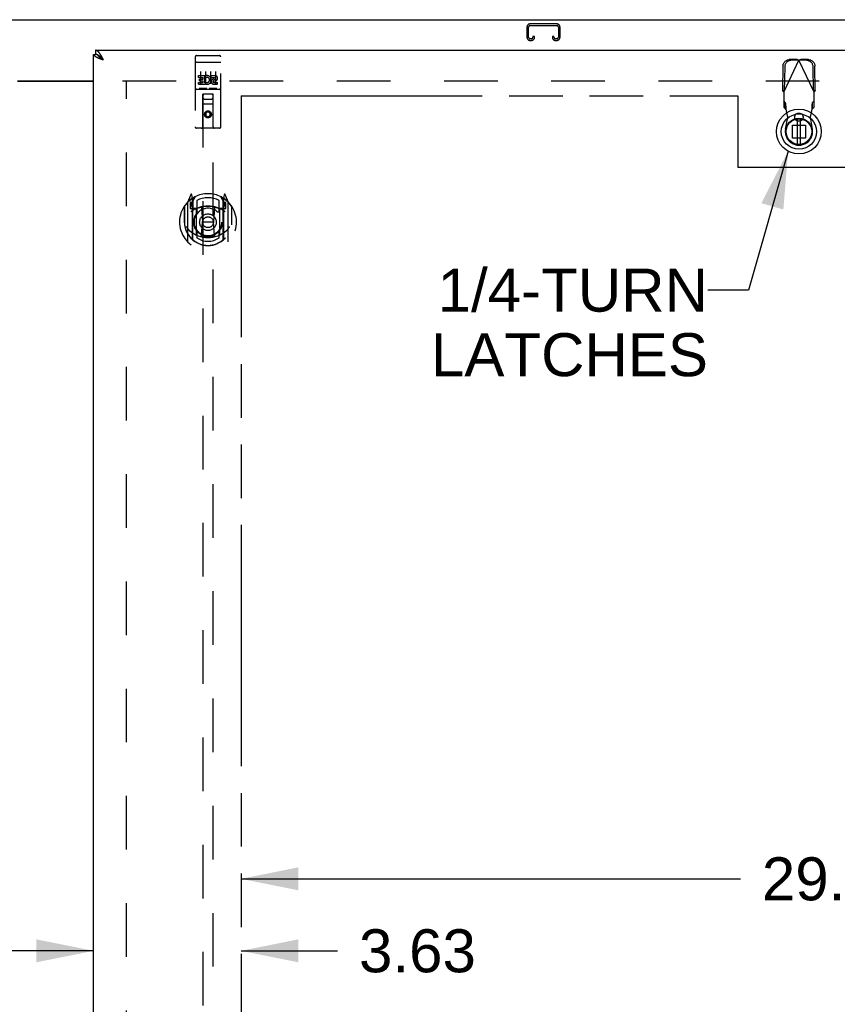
# Model space of a CAD drawing. Header units: inches. Extents: x 0 to 240, y 0 to 155.
# Tile 12 of 19: x 76 to 96, y 95 to 119. Entities that reach past the tile are written whole.
import ezdxf

# ---------------------------------------------------------------- set-up
doc = ezdxf.new("R2010")
doc.units = ezdxf.units.IN
doc.header["$LTSCALE"] = 13.183297
doc.header["$MEASUREMENT"] = 0
doc.linetypes.add('HIDDEN', pattern=[0.2, 0.1, -0.1])
doc.linetypes.add('PHANTOM', pattern=[0.8, 0.45, -0.05, 0.1, -0.05, 0.1, -0.05])
doc.layers.get('0').update_dxf_attribs({"linetype": 'CONTINUOUS'})
for name, color, linetype in [('02___PRT_ALL_AXES', 7, 'CONTINUOUS'), ('AVAILABLE_DOOR_SPACE', 7, 'CONTINUOUS'), ('DEFAULT_2', 8, 'HIDDEN'), ('DIMENSIONS', 7, 'CONTINUOUS')]:
    doc.layers.add(name, color=color, linetype=linetype)
doc.styles.get("Standard").update_dxf_attribs({"font": 'arial.ttf'})
doc.dimstyles.new('DIMSTYLE_1', dxfattribs={"dimtxt": 1.057484, "dimasz": 1.409978, "dimexe": 0.09, "dimexo": 0.07, "dimgap": 0.0375, "dimtad": 0, "dimtih": 1, "dimtoh": 1, "dimzin": 4, "dimdsep": 46, "dimtxsty": 'Standard', "dimblk": '_FILLED', "dimblk1": '_FILLED', "dimblk2": '_FILLED', "dimcen": 0.09, "dimazin": 1, "dimtfac": 1, "dimtdec": 3, "dimtofl": 0, "dimtmove": 0, "dimatfit": 3, "dimldrblk": '_FILLED', "dimfxl": 1, "dimtolj": 1, "dimtzin": 4, "dimarcsym": 0})
doc.dimstyles.get("Standard").update_dxf_attribs({"dimtxt": 1.198482, "dimasz": 1.409978, "dimexe": 0.09, "dimexo": 0.07, "dimgap": 0.09, "dimtad": 0, "dimtih": 1, "dimtoh": 1, "dimdec": 3, "dimzin": 4, "dimdsep": 46, "dimtxsty": 'Standard', "dimblk": '_FILLED', "dimblk1": '_FILLED', "dimblk2": '_FILLED', "dimcen": 0.09, "dimadec": 3, "dimazin": 1, "dimtp": 0.001, "dimtm": 0.001, "dimtfac": 1, "dimtdec": 3, "dimtofl": 0, "dimtmove": 0, "dimatfit": 3, "dimldrblk": '_FILLED', "dimfxl": 1, "dimtolj": 1, "dimtzin": 4, "dimarcsym": 0})

# ---------------------------------------------------------------- blocks, each defined once
blk = doc.blocks.new('_FILLED')
at = {"color": 0, "linetype": 'ByBlock'}
blk.add_solid([(0, 0), (-1, 0.2), (-1, -0.2)], dxfattribs=at)
blk = doc.blocks.new('*D7')
at = {"layer": 'DIMENSIONS', "color": 2, "linetype": 'Continuous'}
for p, q in [((81.037, 97.748), (93.317, 97.748)), ((110.349, 97.748), (98.07, 97.748))]:
    blk.add_line(p, q, dxfattribs=at)
at = {"layer": 'DIMENSIONS', "color": 2, "linetype": 'Continuous', "xscale": 1.409978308, "yscale": 1.409978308, "zscale": 1.409978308, "rotation": 180}
blk.add_blockref('_FILLED', (81.037, 97.748), dxfattribs=at)
at = {"layer": 'DIMENSIONS', "color": 2, "linetype": 'Continuous', "xscale": 1.409978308, "yscale": 1.409978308, "zscale": 1.409978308}
blk.add_blockref('_FILLED', (110.349, 97.748), dxfattribs=at)
at = {"layer": 'DIMENSIONS', "color": 2, "linetype": 'Continuous', "insert": (95.693, 98.277), "char_height": 1.0575, "width": 3.6953, "attachment_point": 2, "line_spacing_factor": 0.9}
blk.add_mtext('29.31', dxfattribs=at)
blk = doc.blocks.new('*D10')
at = {"layer": 'DIMENSIONS', "color": 2, "linetype": 'Continuous'}
for p, q in [((71.912, 92.226), (69.432, 92.226)), ((75.537, 92.226), (78.357, 92.226))]:
    blk.add_line(p, q, dxfattribs=at)
at = {"layer": 'DIMENSIONS', "color": 2, "linetype": 'Continuous', "xscale": 1.409978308, "yscale": 1.409978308, "zscale": 1.409978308}
blk.add_blockref('_FILLED', (71.912, 92.226), dxfattribs=at)
at = {"layer": 'DIMENSIONS', "color": 2, "linetype": 'Continuous', "xscale": 1.409978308, "yscale": 1.409978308, "zscale": 1.409978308, "rotation": 180}
blk.add_blockref('_FILLED', (75.537, 92.226), dxfattribs=at)
at = {"layer": 'DIMENSIONS', "color": 2, "linetype": 'Continuous', "insert": (68.904, 92.755), "char_height": 1.0575, "width": 2.87368, "attachment_point": 3, "line_spacing_factor": 0.9}
blk.add_mtext('3.63', dxfattribs=at)
blk = doc.blocks.new('*D20')
at = {"layer": 'DIMENSIONS', "color": 2, "linetype": 'Continuous'}
for p, q in [((77.412, 95.978), (74.592, 95.978)), ((81.037, 95.978), (83.409, 95.978))]:
    blk.add_line(p, q, dxfattribs=at)
at = {"layer": 'DIMENSIONS', "color": 2, "linetype": 'Continuous', "xscale": 1.409978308, "yscale": 1.409978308, "zscale": 1.409978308}
blk.add_blockref('_FILLED', (77.412, 95.978), dxfattribs=at)
at = {"layer": 'DIMENSIONS', "color": 2, "linetype": 'Continuous', "xscale": 1.409978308, "yscale": 1.409978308, "zscale": 1.409978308, "rotation": 180}
blk.add_blockref('_FILLED', (81.037, 95.978), dxfattribs=at)
at = {"layer": 'DIMENSIONS', "color": 2, "linetype": 'Continuous', "insert": (83.938, 96.507), "char_height": 1.0575, "width": 2.87368, "attachment_point": 1, "line_spacing_factor": 0.9}
blk.add_mtext('3.63', dxfattribs=at)

msp = doc.modelspace()

# ---------------------------------------------------------------- linework, layer by layer
at = {"color": 7, "linetype": 'Continuous'}
for p, q in [((40.526, 118.871), (112.422, 118.871)), ((77.412, 118.017), (77.454, 118.017)), ((77.454, 118.121), (77.454, 118.017)), ((77.621, 117.915), (77.614, 117.922)), ((77.628, 117.908), (77.621, 117.915)), ((77.633, 117.891), (77.624, 117.896)), ((77.635, 117.9), (77.628, 117.908)), ((77.645, 117.889), (77.635, 117.9)), ((77.641, 117.885), (77.633, 117.891)), ((77.658, 117.874), (77.641, 117.885)), ((77.658, 117.874), (77.645, 117.889)), ((75.537, 117.371), (77.412, 117.371))]:
    msp.add_line(p, q, dxfattribs=at)
at = {"color": 3, "linetype": 'Continuous'}
for p, q in [((77.412, 47.725), (77.412, 118.017)), ((77.454, 118.121), (112.057, 118.121)), ((77.579, 117.904), (77.567, 117.909)), ((77.591, 117.9), (77.579, 117.904)), ((77.603, 117.895), (77.591, 117.9)), ((77.615, 117.89), (77.603, 117.895)), ((77.624, 117.938), (77.618, 117.95)), ((77.631, 117.926), (77.624, 117.938)), ((77.638, 117.913), (77.631, 117.926)), ((77.648, 117.894), (77.638, 117.913)), ((77.658, 117.874), (77.648, 117.894)), ((77.633, 117.883), (77.615, 117.89)), ((77.658, 117.874), (77.633, 117.883)), ((75.537, 117.356), (77.412, 117.356))]:
    msp.add_line(p, q, dxfattribs=at)
at = {"color": 6, "linetype": 'Continuous'}
for p, q in [((94.717, 116.433), (94.717, 115.808)), ((94.796, 115.808), (94.796, 116.433))]:
    msp.add_line(p, q, dxfattribs=at)
at = {"color": 3, "linetype": 'Continuous'}
for points in [[(77.518, 117.929), (77.513, 117.932), (77.508, 117.934), (77.503, 117.936), (77.498, 117.939), (77.493, 117.941), (77.489, 117.943), (77.484, 117.946), (77.48, 117.948), (77.476, 117.95), (77.471, 117.952), (77.467, 117.955), (77.463, 117.957), (77.46, 117.959), (77.456, 117.962), (77.453, 117.964), (77.449, 117.966), (77.446, 117.969), (77.443, 117.971), (77.44, 117.973), (77.437, 117.975), (77.434, 117.978), (77.432, 117.98), (77.43, 117.982), (77.427, 117.985), (77.425, 117.987), (77.423, 117.989), (77.421, 117.992), (77.42, 117.994), (77.418, 117.996), (77.417, 117.998), (77.416, 118.001), (77.415, 118.003), (77.414, 118.005), (77.413, 118.008), (77.413, 118.01), (77.412, 118.012), (77.412, 118.014), (77.412, 118.017)], [(77.58, 118.014), (77.577, 118.019), (77.573, 118.024), (77.57, 118.029), (77.566, 118.034), (77.563, 118.039), (77.56, 118.044), (77.556, 118.049), (77.553, 118.053), (77.549, 118.057), (77.546, 118.062), (77.543, 118.066), (77.539, 118.07), (77.536, 118.074), (77.532, 118.077), (77.529, 118.081), (77.525, 118.084), (77.522, 118.088), (77.519, 118.091), (77.515, 118.094), (77.512, 118.097), (77.508, 118.099), (77.505, 118.102), (77.502, 118.104), (77.498, 118.107), (77.495, 118.109), (77.491, 118.111), (77.488, 118.112), (77.485, 118.114), (77.481, 118.115), (77.478, 118.117), (77.474, 118.118), (77.471, 118.119), (77.468, 118.119), (77.464, 118.12), (77.461, 118.12), (77.457, 118.121), (77.454, 118.121)], [(77.567, 117.909), (77.556, 117.913), (77.55, 117.916), (77.544, 117.918), (77.539, 117.92), (77.533, 117.923), (77.528, 117.925), (77.523, 117.927), (77.518, 117.929)], [(77.618, 117.95), (77.614, 117.957), (77.611, 117.963), (77.607, 117.969), (77.604, 117.975), (77.6, 117.98), (77.597, 117.986), (77.594, 117.992), (77.59, 117.998), (77.587, 118.003), (77.583, 118.009), (77.58, 118.014)]]:
    msp.add_lwpolyline(points, dxfattribs=at)
at = {"color": 7, "linetype": 'Continuous'}
for points in [[(77.519, 118), (77.515, 118.001), (77.512, 118.003), (77.508, 118.004), (77.505, 118.006), (77.502, 118.007), (77.498, 118.009), (77.495, 118.01), (77.491, 118.011), (77.488, 118.012), (77.485, 118.013), (77.481, 118.014), (77.478, 118.014), (77.474, 118.015), (77.471, 118.016), (77.468, 118.016), (77.464, 118.016), (77.461, 118.017), (77.457, 118.017), (77.454, 118.017)], [(77.624, 117.896), (77.616, 117.902), (77.612, 117.904), (77.608, 117.907), (77.604, 117.91), (77.6, 117.913), (77.596, 117.915), (77.592, 117.918), (77.588, 117.921), (77.585, 117.924), (77.581, 117.926), (77.577, 117.929), (77.574, 117.932), (77.571, 117.935), (77.567, 117.937), (77.564, 117.94), (77.561, 117.943), (77.558, 117.946), (77.555, 117.948), (77.552, 117.951), (77.549, 117.954), (77.546, 117.956), (77.544, 117.959), (77.541, 117.962), (77.539, 117.965), (77.536, 117.967), (77.534, 117.97), (77.532, 117.973), (77.53, 117.976), (77.528, 117.978), (77.527, 117.981), (77.525, 117.984), (77.524, 117.987), (77.522, 117.989), (77.521, 117.992), (77.52, 117.995), (77.519, 117.998), (77.518, 118)], [(77.614, 117.922), (77.611, 117.925), (77.607, 117.929), (77.604, 117.932), (77.6, 117.936), (77.597, 117.939), (77.594, 117.942), (77.59, 117.946), (77.587, 117.949), (77.583, 117.952), (77.58, 117.955), (77.577, 117.958), (77.573, 117.961), (77.57, 117.964), (77.566, 117.967), (77.563, 117.97), (77.56, 117.972), (77.556, 117.975), (77.553, 117.978), (77.549, 117.98), (77.546, 117.983), (77.543, 117.985), (77.539, 117.987), (77.536, 117.99), (77.532, 117.992), (77.529, 117.994), (77.525, 117.996), (77.522, 117.998), (77.519, 118)]]:
    msp.add_lwpolyline(points, dxfattribs=at)
for radius in [0.551, 0.433, 0.329, 0.317]:
    msp.add_circle((94.756, 116.12), radius, dxfattribs=at)
at = {"color": 6, "linetype": 'Continuous'}
msp.add_circle((94.756, 116.12), 0.315, dxfattribs=at)
at = {"layer": '02___PRT_ALL_AXES', "color": 8, "linetype": 'HIDDEN'}
for p, q in [((79.942, 117.988), (80.007, 117.988)), ((80.192, 117.988), (80.257, 117.988)), ((80.442, 117.988), (80.507, 117.988)), ((79.993, 117.453), (79.993, 117.496)), ((79.993, 117.496), (80.149, 117.496)), ((79.993, 117.453), (80.106, 117.453)), ((80.014, 117.368), (80.014, 117.411)), ((80.014, 117.411), (80.106, 117.411)), ((80.106, 117.411), (80.106, 117.453)), ((80.149, 117.318), (80.149, 117.496)), ((80.173, 117.447), (80.156, 117.487)), ((80.305, 117.453), (80.305, 117.496)), ((80.305, 117.496), (80.397, 117.496)), ((80.305, 117.453), (80.397, 117.453)), ((79.993, 117.282), (79.993, 117.325)), ((79.993, 117.325), (80.106, 117.325)), ((79.993, 117.282), (80.149, 117.282)), ((80.014, 117.368), (80.106, 117.368)), ((80.106, 117.325), (80.106, 117.368)), ((80.149, 117.318), (80.162, 117.336)), ((80.149, 117.282), (80.149, 117.295)), ((80.152, 117.293), (80.149, 117.295)), ((80.365, 117.368), (80.411, 117.368)), ((80.369, 117.409), (80.397, 117.409)), ((80.369, 117.325), (80.461, 117.325)), ((80.369, 117.282), (80.461, 117.282)), ((80.461, 117.282), (80.461, 117.325))]:
    msp.add_line(p, q, dxfattribs=at)
msp.add_circle((80.224, 116.543), 0.085, dxfattribs=at)
for centre, radius, start, end in [((80.198, 117.389), 0.107, 244.2636, 113.4027), ((80.198, 117.389), 0.0639, 234.8895, 113.4026), ((80.397, 117.431), 0.0644, 282.2995, 90.0775), ((80.397, 117.431), 0.0219, 269.9011, 90), ((80.369, 117.346), 0.0635, 90, 270), ((80.369, 117.347), 0.0219, 100.307, 270)]:
    msp.add_arc(centre, radius, start, end, dxfattribs=at)
at = {"layer": 'AVAILABLE_DOOR_SPACE', "color": 4, "linetype": 'PHANTOM'}
for p, q in [((81.037, 116.996), (81.037, 83.746)), ((81.037, 116.996), (93.256, 116.996)), ((93.256, 116.996), (93.256, 115.246)), ((93.256, 115.246), (96.256, 115.246))]:
    msp.add_line(p, q, dxfattribs=at)
at = {"layer": 'DEFAULT_2', "color": 8, "linetype": 'HIDDEN'}
for p, q in [((88.068, 118.687), (88.068, 118.441)), ((88.108, 118.441), (88.108, 118.687)), ((88.801, 118.767), (88.148, 118.767)), ((88.148, 118.727), (88.801, 118.727)), ((88.841, 118.687), (88.841, 118.441)), ((88.881, 118.441), (88.881, 118.687)), ((88.176, 118.401), (88.148, 118.401)), ((88.216, 118.454), (88.216, 118.441)), ((88.256, 118.454), (88.216, 118.454)), ((88.256, 118.441), (88.256, 118.454)), ((88.693, 118.454), (88.693, 118.441)), ((88.733, 118.454), (88.693, 118.454)), ((88.733, 118.441), (88.733, 118.454)), ((88.801, 118.401), (88.773, 118.401)), ((88.148, 118.361), (88.176, 118.361)), ((88.773, 118.361), (88.801, 118.361)), ((79.912, 117.958), (79.912, 116.233)), ((80.007, 117.988), (80.192, 117.988)), ((80.257, 117.988), (80.442, 117.988)), ((80.537, 116.233), (80.537, 117.958)), ((79.929, 117.83), (79.928, 117.829)), ((79.929, 117.83), (79.929, 117.83)), ((79.93, 117.83), (79.929, 117.83)), ((79.931, 117.83), (79.93, 117.83)), ((79.932, 117.83), (79.931, 117.83)), ((79.932, 117.83), (79.932, 117.83)), ((79.933, 117.83), (79.932, 117.83)), ((79.934, 117.83), (79.933, 117.83)), ((79.935, 117.83), (79.934, 117.83)), ((79.936, 117.83), (79.935, 117.83)), ((79.936, 117.83), (79.936, 117.83)), ((79.937, 117.83), (79.936, 117.83)), ((79.938, 117.83), (79.937, 117.83)), ((79.939, 117.83), (79.938, 117.83)), ((79.94, 117.83), (79.939, 117.83)), ((79.941, 117.83), (79.94, 117.83)), ((79.941, 117.83), (79.941, 117.83)), ((79.941, 117.83), (80.507, 117.83)), ((80.507, 117.83), (80.508, 117.83)), ((80.508, 117.83), (80.509, 117.83)), ((80.509, 117.83), (80.509, 117.83)), ((80.509, 117.83), (80.51, 117.83)), ((80.51, 117.83), (80.511, 117.83)), ((80.511, 117.83), (80.512, 117.83)), ((80.512, 117.83), (80.513, 117.83)), ((80.513, 117.83), (80.514, 117.83)), ((80.514, 117.83), (80.514, 117.83)), ((80.514, 117.83), (80.515, 117.83)), ((80.515, 117.83), (80.516, 117.83)), ((80.516, 117.83), (80.517, 117.83)), ((80.517, 117.83), (80.518, 117.83)), ((80.518, 117.83), (80.518, 117.83)), ((80.518, 117.83), (80.519, 117.83)), ((80.519, 117.83), (80.52, 117.83)), ((94.364, 117.729), (94.354, 117.139)), ((94.382, 117.091), (94.756, 117.878)), ((94.406, 117.709), (94.396, 117.119)), ((94.712, 117.891), (94.519, 117.888)), ((94.753, 117.872), (94.56, 117.868)), ((94.712, 117.891), (94.726, 117.887)), ((94.712, 117.891), (94.753, 117.872)), ((94.726, 117.887), (94.741, 117.883)), ((94.741, 117.883), (94.756, 117.878)), ((94.756, 117.878), (94.779, 117.885)), ((95.13, 117.091), (94.756, 117.878)), ((94.759, 117.872), (94.801, 117.891)), ((94.952, 117.868), (94.759, 117.872)), ((94.994, 117.888), (94.801, 117.891)), ((95.117, 117.119), (95.107, 117.709)), ((95.158, 117.139), (95.148, 117.729)), ((80.037, 117.597), (80.037, 117.291)), ((80.162, 117.597), (80.162, 117.291)), ((80.287, 117.597), (80.287, 117.291)), ((80.412, 117.597), (80.412, 117.291)), ((78.12, 117.371), (110.724, 117.371)), ((78.224, 48.371), (78.224, 117.371)), ((80.186, 117.176), (80.014, 117.176)), ((80.436, 117.176), (80.264, 117.176)), ((79.942, 117.16), (80.507, 117.16)), ((80.094, 116.233), (80.098, 117.043)), ((80.099, 117.043), (80.098, 117.043)), ((80.099, 117.043), (80.099, 85.042)), ((80.349, 117.043), (80.099, 117.043)), ((80.349, 85.042), (80.349, 117.043)), ((80.351, 117.043), (80.349, 117.043)), ((80.354, 116.233), (80.351, 117.043)), ((94.396, 117.119), (94.354, 117.139)), ((94.382, 117.091), (94.382, 116.717)), ((95.158, 117.139), (95.117, 117.119)), ((95.13, 116.717), (95.13, 117.091)), ((80.352, 116.793), (80.097, 116.793)), ((80.139, 116.918), (80.309, 116.918)), ((94.428, 116.83), (94.382, 116.872)), ((94.382, 116.717), (94.428, 116.675)), ((94.428, 116.675), (94.428, 116.83)), ((95.13, 116.872), (95.084, 116.83)), ((95.084, 116.83), (95.084, 116.675)), ((95.084, 116.675), (95.13, 116.717)), ((80.224, 116.615), (80.162, 116.579)), ((80.162, 116.579), (80.162, 116.507)), ((80.162, 116.579), (80.172, 116.573)), ((80.162, 116.507), (80.172, 116.513)), ((80.162, 116.507), (80.224, 116.471)), ((80.224, 116.604), (80.172, 116.573)), ((80.172, 116.573), (80.172, 116.513)), ((80.172, 116.513), (80.224, 116.482)), ((80.224, 116.615), (80.224, 116.604)), ((80.287, 116.579), (80.224, 116.615)), ((80.277, 116.573), (80.224, 116.604)), ((80.224, 116.482), (80.277, 116.513)), ((80.224, 116.471), (80.287, 116.507)), ((80.224, 116.471), (80.224, 116.482)), ((80.287, 116.579), (80.277, 116.573)), ((80.277, 116.513), (80.277, 116.573)), ((80.287, 116.507), (80.277, 116.513)), ((80.287, 116.507), (80.287, 116.579)), ((94.427, 116.18), (94.481, 116.475)), ((94.481, 116.475), (94.443, 116.671)), ((94.78, 116.561), (94.733, 116.561)), ((95.07, 116.671), (95.032, 116.475)), ((95.032, 116.475), (95.085, 116.18)), ((80.507, 116.203), (79.942, 116.203)), ((94.597, 115.961), (94.597, 116.28)), ((94.597, 116.28), (94.916, 116.28)), ((94.733, 116.388), (94.78, 116.388)), ((94.916, 116.28), (94.916, 115.961)), ((94.916, 115.961), (94.597, 115.961)), ((79.799, 114.569), (79.729, 114.394)), ((79.842, 114.486), (79.828, 114.566)), ((79.849, 114.413), (79.919, 114.522)), ((80.529, 114.522), (80.599, 114.413)), ((80.621, 114.566), (80.607, 114.486)), ((80.72, 114.394), (80.65, 114.569)), ((79.642, 114.287), (79.642, 113.899)), ((79.649, 114.285), (79.649, 113.828)), ((79.724, 114.383), (79.724, 113.416)), ((79.782, 114.378), (79.782, 114.228)), ((79.842, 114.378), (79.782, 114.378)), ((79.79, 114.346), (79.82, 114.3)), ((79.849, 114.353), (79.794, 114.353)), ((79.821, 114.464), (79.82, 114.464)), ((79.821, 114.464), (79.82, 114.464)), ((79.821, 114.464), (79.821, 114.464)), ((79.842, 113.469), (79.842, 114.486)), ((79.849, 113.469), (79.849, 114.472)), ((79.852, 114.448), (79.852, 114.24)), ((79.949, 114.426), (79.949, 114.173)), ((80.499, 114.173), (80.499, 114.426)), ((80.597, 114.24), (80.597, 114.448)), ((80.599, 113.469), (80.599, 114.472)), ((80.654, 114.353), (80.599, 114.353)), ((80.607, 114.486), (80.607, 113.469)), ((80.667, 114.378), (80.607, 114.378)), ((80.628, 114.464), (80.624, 114.467)), ((80.629, 114.3), (80.659, 114.346)), ((80.667, 114.228), (80.667, 114.378)), ((80.724, 113.416), (80.724, 114.383)), ((80.799, 114.285), (80.799, 113.828)), ((80.807, 113.899), (80.807, 114.287)), ((79.782, 114.228), (79.842, 114.228)), ((79.942, 114.227), (79.869, 114.227)), ((79.872, 114.22), (79.938, 114.22)), ((79.942, 113.586), (79.942, 114.217)), ((80.061, 114.243), (80.092, 113.899)), ((80.388, 114.243), (80.357, 113.899)), ((80.579, 114.227), (80.507, 114.227)), ((80.507, 114.217), (80.507, 113.586)), ((80.511, 114.22), (80.577, 114.22)), ((80.607, 114.228), (80.667, 114.228)), ((79.642, 113.899), (79.657, 113.899)), ((80.062, 113.56), (80.092, 113.899)), ((80.092, 113.899), (80.357, 113.899)), ((80.387, 113.56), (80.357, 113.899)), ((80.807, 113.899), (80.792, 113.899)), ((80.799, 113.828), (80.799, 113.825)), ((79.949, 113.612), (79.949, 113.509)), ((80.499, 113.509), (80.499, 113.612))]:
    msp.add_line(p, q, dxfattribs=at)
for points in [[(79.928, 117.829), (79.927, 117.829), (79.927, 117.829), (79.927, 117.829), (79.926, 117.829), (79.926, 117.829), (79.926, 117.829), (79.925, 117.829), (79.925, 117.829), (79.925, 117.829), (79.924, 117.829), (79.924, 117.829), (79.924, 117.829), (79.923, 117.829), (79.923, 117.829), (79.923, 117.829), (79.922, 117.828), (79.922, 117.828), (79.922, 117.828), (79.921, 117.828), (79.921, 117.828), (79.921, 117.828), (79.92, 117.828), (79.92, 117.828), (79.92, 117.828), (79.92, 117.828), (79.919, 117.828), (79.919, 117.828), (79.919, 117.828), (79.918, 117.827), (79.918, 117.827), (79.918, 117.827), (79.918, 117.827), (79.917, 117.827), (79.917, 117.827), (79.917, 117.827), (79.917, 117.827), (79.917, 117.827), (79.916, 117.827), (79.916, 117.827), (79.916, 117.827), (79.916, 117.826), (79.915, 117.826), (79.915, 117.826), (79.915, 117.826), (79.915, 117.826), (79.915, 117.826), (79.915, 117.826), (79.914, 117.826), (79.914, 117.826), (79.914, 117.826), (79.914, 117.825), (79.914, 117.825), (79.914, 117.825), (79.913, 117.825), (79.913, 117.825), (79.913, 117.825), (79.913, 117.825), (79.913, 117.825), (79.913, 117.825), (79.913, 117.825), (79.913, 117.825), (79.913, 117.824), (79.912, 117.824), (79.912, 117.824), (79.912, 117.824), (79.912, 117.824), (79.912, 117.824), (79.912, 117.824), (79.912, 117.824), (79.912, 117.824), (79.912, 117.823), (79.912, 117.823), (79.912, 117.823), (79.912, 117.823), (79.912, 117.823), (79.912, 117.823), (79.912, 117.823)], [(80.52, 117.83), (80.521, 117.829), (80.521, 117.829), (80.521, 117.829), (80.522, 117.829), (80.522, 117.829), (80.523, 117.829), (80.523, 117.829), (80.523, 117.829), (80.524, 117.829), (80.524, 117.829), (80.524, 117.829), (80.525, 117.829), (80.525, 117.829), (80.525, 117.829), (80.526, 117.829), (80.526, 117.829), (80.526, 117.829), (80.527, 117.828), (80.527, 117.828), (80.527, 117.828), (80.528, 117.828), (80.528, 117.828), (80.528, 117.828), (80.528, 117.828), (80.529, 117.828), (80.529, 117.828), (80.529, 117.828), (80.53, 117.828), (80.53, 117.828), (80.53, 117.828), (80.53, 117.827), (80.531, 117.827), (80.531, 117.827), (80.531, 117.827), (80.531, 117.827), (80.532, 117.827), (80.532, 117.827), (80.532, 117.827), (80.532, 117.827), (80.533, 117.827), (80.533, 117.827), (80.533, 117.827), (80.533, 117.826), (80.533, 117.826), (80.534, 117.826), (80.534, 117.826), (80.534, 117.826), (80.534, 117.826), (80.534, 117.826), (80.534, 117.826), (80.535, 117.826), (80.535, 117.826), (80.535, 117.825), (80.535, 117.825), (80.535, 117.825), (80.535, 117.825), (80.536, 117.825), (80.536, 117.825), (80.536, 117.825), (80.536, 117.825), (80.536, 117.825), (80.536, 117.825), (80.536, 117.825), (80.536, 117.824), (80.536, 117.824), (80.536, 117.824), (80.536, 117.824), (80.537, 117.824), (80.537, 117.824), (80.537, 117.824), (80.537, 117.824), (80.537, 117.824), (80.537, 117.823), (80.537, 117.823), (80.537, 117.823), (80.537, 117.823), (80.537, 117.823), (80.537, 117.823), (80.537, 117.823)], [(94.364, 117.729), (94.365, 117.745), (94.368, 117.76), (94.371, 117.775), (94.377, 117.789), (94.383, 117.803), (94.391, 117.816), (94.4, 117.829), (94.41, 117.84), (94.422, 117.851), (94.434, 117.86), (94.447, 117.868), (94.46, 117.875), (94.474, 117.881), (94.489, 117.885), (94.504, 117.887), (94.519, 117.888)], [(94.56, 117.868), (94.545, 117.867), (94.531, 117.865), (94.516, 117.861), (94.502, 117.855), (94.488, 117.849), (94.475, 117.84), (94.463, 117.831), (94.452, 117.821), (94.442, 117.809), (94.433, 117.797), (94.425, 117.783), (94.418, 117.769), (94.413, 117.755), (94.409, 117.74), (94.407, 117.725), (94.406, 117.709)], [(94.779, 117.885), (94.794, 117.889), (94.801, 117.891)], [(95.107, 117.709), (95.106, 117.725), (95.103, 117.74), (95.099, 117.755), (95.094, 117.769), (95.087, 117.783), (95.08, 117.797), (95.071, 117.809), (95.06, 117.821), (95.049, 117.831), (95.037, 117.84), (95.024, 117.849), (95.011, 117.855), (94.996, 117.861), (94.982, 117.865), (94.967, 117.867), (94.952, 117.868)], [(94.994, 117.888), (95.009, 117.887), (95.024, 117.885), (95.038, 117.881), (95.052, 117.875), (95.066, 117.868), (95.079, 117.86), (95.091, 117.851), (95.102, 117.84), (95.112, 117.829), (95.121, 117.816), (95.129, 117.803), (95.136, 117.789), (95.141, 117.775), (95.145, 117.76), (95.147, 117.745), (95.148, 117.729)], [(80.014, 117.176), (80.013, 117.176), (80.013, 117.176), (80.013, 117.176), (80.013, 117.176), (80.012, 117.176), (80.012, 117.176), (80.012, 117.176), (80.012, 117.176), (80.012, 117.176), (80.012, 117.176), (80.011, 117.176), (80.011, 117.176), (80.011, 117.176), (80.011, 117.176), (80.011, 117.176), (80.011, 117.176), (80.01, 117.176), (80.01, 117.177), (80.01, 117.177), (80.01, 117.177), (80.01, 117.177), (80.01, 117.177), (80.009, 117.177), (80.009, 117.177), (80.009, 117.177), (80.009, 117.177), (80.009, 117.177), (80.009, 117.177), (80.009, 117.177), (80.009, 117.177), (80.008, 117.177), (80.008, 117.177), (80.008, 117.177), (80.008, 117.177), (80.008, 117.177), (80.008, 117.177), (80.008, 117.177), (80.008, 117.177), (80.008, 117.177), (80.007, 117.177), (80.007, 117.177), (80.007, 117.177), (80.007, 117.177), (80.007, 117.177), (80.007, 117.177), (80.007, 117.177)], [(80.192, 117.177), (80.192, 117.177), (80.192, 117.177), (80.192, 117.177), (80.192, 117.177), (80.191, 117.177), (80.191, 117.177), (80.191, 117.177), (80.191, 117.177), (80.191, 117.177), (80.191, 117.177), (80.191, 117.177), (80.191, 117.177), (80.191, 117.177), (80.191, 117.177), (80.19, 117.177), (80.19, 117.177), (80.19, 117.177), (80.19, 117.177), (80.19, 117.177), (80.19, 117.177), (80.19, 117.177), (80.19, 117.177), (80.189, 117.177), (80.189, 117.177), (80.189, 117.177), (80.189, 117.177), (80.189, 117.177), (80.189, 117.177), (80.188, 117.176), (80.188, 117.176), (80.188, 117.176), (80.188, 117.176), (80.188, 117.176), (80.188, 117.176), (80.187, 117.176), (80.187, 117.176), (80.187, 117.176), (80.187, 117.176), (80.187, 117.176), (80.187, 117.176), (80.186, 117.176), (80.186, 117.176), (80.186, 117.176), (80.186, 117.176), (80.186, 117.176)], [(80.264, 117.176), (80.263, 117.176), (80.263, 117.176), (80.263, 117.176), (80.263, 117.176), (80.262, 117.176), (80.262, 117.176), (80.262, 117.176), (80.262, 117.176), (80.262, 117.176), (80.262, 117.176), (80.261, 117.176), (80.261, 117.176), (80.261, 117.176), (80.261, 117.176), (80.261, 117.176), (80.261, 117.176), (80.26, 117.176), (80.26, 117.177), (80.26, 117.177), (80.26, 117.177), (80.26, 117.177), (80.26, 117.177), (80.259, 117.177), (80.259, 117.177), (80.259, 117.177), (80.259, 117.177), (80.259, 117.177), (80.259, 117.177), (80.259, 117.177), (80.259, 117.177), (80.258, 117.177), (80.258, 117.177), (80.258, 117.177), (80.258, 117.177), (80.258, 117.177), (80.258, 117.177), (80.258, 117.177), (80.258, 117.177), (80.258, 117.177), (80.257, 117.177), (80.257, 117.177), (80.257, 117.177), (80.257, 117.177), (80.257, 117.177), (80.257, 117.177), (80.257, 117.177)], [(80.442, 117.177), (80.442, 117.177), (80.442, 117.177), (80.442, 117.177), (80.442, 117.177), (80.441, 117.177), (80.441, 117.177), (80.441, 117.177), (80.441, 117.177), (80.441, 117.177), (80.441, 117.177), (80.441, 117.177), (80.441, 117.177), (80.441, 117.177), (80.441, 117.177), (80.44, 117.177), (80.44, 117.177), (80.44, 117.177), (80.44, 117.177), (80.44, 117.177), (80.44, 117.177), (80.44, 117.177), (80.44, 117.177), (80.439, 117.177), (80.439, 117.177), (80.439, 117.177), (80.439, 117.177), (80.439, 117.177), (80.439, 117.177), (80.438, 117.176), (80.438, 117.176), (80.438, 117.176), (80.438, 117.176), (80.438, 117.176), (80.438, 117.176), (80.437, 117.176), (80.437, 117.176), (80.437, 117.176), (80.437, 117.176), (80.437, 117.176), (80.437, 117.176), (80.436, 117.176), (80.436, 117.176), (80.436, 117.176), (80.436, 117.176), (80.436, 117.176)], [(94.382, 117.091), (94.373, 117.107), (94.368, 117.115), (94.363, 117.123), (94.359, 117.131), (94.354, 117.139)], [(95.145, 117.115), (95.135, 117.099), (95.13, 117.091)], [(95.158, 117.139), (95.154, 117.131), (95.149, 117.123), (95.145, 117.115)], [(94.44, 116.719), (94.439, 116.734), (94.438, 116.749), (94.437, 116.762), (94.436, 116.775), (94.434, 116.787), (94.433, 116.798), (94.432, 116.807), (94.431, 116.815), (94.43, 116.822), (94.429, 116.827), (94.428, 116.83)], [(94.443, 116.671), (94.442, 116.687), (94.44, 116.719)], [(95.084, 116.83), (95.083, 116.827), (95.082, 116.822), (95.081, 116.815), (95.08, 116.807), (95.079, 116.798), (95.078, 116.787), (95.077, 116.775), (95.076, 116.762), (95.075, 116.749), (95.074, 116.734), (95.073, 116.719), (95.072, 116.703), (95.07, 116.671)], [(94.428, 116.675), (94.431, 116.675), (94.433, 116.675), (94.436, 116.674), (94.438, 116.673), (94.44, 116.672), (94.443, 116.671)], [(95.07, 116.671), (95.072, 116.672), (95.075, 116.673), (95.077, 116.674), (95.079, 116.675), (95.082, 116.675), (95.084, 116.675)], [(79.692, 113.786), (79.695, 113.781), (79.698, 113.776), (79.701, 113.771), (79.704, 113.766), (79.707, 113.762), (79.709, 113.757), (79.712, 113.753), (79.715, 113.75), (79.717, 113.746), (79.72, 113.742), (79.722, 113.739), (79.725, 113.735), (79.727, 113.732), (79.729, 113.729), (79.732, 113.726), (79.734, 113.723), (79.736, 113.721), (79.738, 113.718), (79.74, 113.715), (79.742, 113.713), (79.744, 113.71), (79.746, 113.708), (79.748, 113.706), (79.75, 113.704), (79.752, 113.702), (79.754, 113.7), (79.755, 113.698), (79.757, 113.696), (79.759, 113.695), (79.761, 113.693), (79.762, 113.691), (79.764, 113.69), (79.765, 113.688), (79.767, 113.687), (79.769, 113.686), (79.77, 113.684)], [(80.679, 113.684), (80.68, 113.686), (80.682, 113.687), (80.683, 113.688), (80.685, 113.69), (80.687, 113.691), (80.688, 113.693), (80.69, 113.695), (80.692, 113.696), (80.693, 113.698), (80.695, 113.7), (80.697, 113.702), (80.699, 113.704), (80.701, 113.706), (80.703, 113.708), (80.705, 113.71), (80.707, 113.713), (80.709, 113.715), (80.711, 113.718), (80.713, 113.72), (80.715, 113.723), (80.717, 113.726), (80.72, 113.729), (80.722, 113.732), (80.724, 113.735), (80.727, 113.739), (80.729, 113.742), (80.732, 113.746), (80.734, 113.749), (80.737, 113.753), (80.739, 113.757), (80.742, 113.762), (80.745, 113.766), (80.748, 113.771), (80.751, 113.776), (80.754, 113.781), (80.757, 113.786)], [(80.412, 113.542), (80.407, 113.541), (80.402, 113.54), (80.396, 113.538), (80.391, 113.537), (80.385, 113.536), (80.38, 113.534), (80.374, 113.533), (80.369, 113.532), (80.363, 113.531), (80.358, 113.53), (80.352, 113.529), (80.347, 113.528), (80.341, 113.527), (80.336, 113.526), (80.33, 113.525), (80.325, 113.524), (80.319, 113.523), (80.314, 113.523), (80.308, 113.522), (80.303, 113.521), (80.297, 113.521), (80.291, 113.52), (80.286, 113.519), (80.28, 113.519), (80.275, 113.519), (80.269, 113.518), (80.264, 113.518), (80.258, 113.518), (80.252, 113.517), (80.247, 113.517), (80.241, 113.517), (80.236, 113.517), (80.23, 113.517), (80.224, 113.517), (80.219, 113.517), (80.213, 113.517), (80.208, 113.517), (80.202, 113.517), (80.196, 113.517), (80.191, 113.518), (80.185, 113.518), (80.18, 113.518), (80.174, 113.519), (80.169, 113.519), (80.163, 113.519), (80.157, 113.52), (80.152, 113.521), (80.146, 113.521), (80.141, 113.522), (80.135, 113.523), (80.13, 113.523), (80.124, 113.524), (80.118, 113.525), (80.113, 113.526), (80.107, 113.527), (80.102, 113.528), (80.096, 113.529), (80.091, 113.53), (80.085, 113.531), (80.08, 113.532), (80.074, 113.533), (80.069, 113.534), (80.064, 113.536), (80.058, 113.537), (80.053, 113.538), (80.047, 113.54), (80.042, 113.541), (80.036, 113.542)]]:
    msp.add_lwpolyline(points, dxfattribs=at)
for centre, radius in [((80.224, 116.543), 0.0845), ((80.224, 113.892), 0.35), ((80.224, 113.892), 0.335), ((80.224, 113.892), 0.205), ((80.224, 113.892), 0.133)]:
    msp.add_circle(centre, radius, dxfattribs=at)
for centre, radius, start, end in [((88.148, 118.687), 0.08, 90, 180), ((88.148, 118.687), 0.04, 90, 180), ((88.801, 118.687), 0.08, 0, 90), ((88.801, 118.687), 0.04, 0, 90), ((88.148, 118.441), 0.08, 180, 270), ((88.148, 118.441), 0.04, 180, 270), ((88.176, 118.441), 0.08, 270, 360), ((88.176, 118.441), 0.04, 270, 360), ((88.773, 118.441), 0.08, 180, 270), ((88.773, 118.441), 0.04, 180, 270), ((88.801, 118.441), 0.08, 270, 360), ((88.801, 118.441), 0.04, 270, 360), ((79.942, 117.958), 0.03, 90, 180), ((80.507, 117.958), 0.03, 0, 90), ((79.942, 117.13), 0.03, 90, 180), ((80.139, 117.003), 0.04, 90, 180), ((80.139, 116.958), 0.04, 180, 270), ((80.309, 117.003), 0.04, 0, 90), ((80.309, 116.958), 0.04, 270, 360), ((80.507, 117.13), 0.03, 0, 90), ((94.733, 116.475), 0.0866, 90, 270), ((94.78, 116.475), 0.0866, 270, 90), ((79.942, 116.233), 0.03, 180, 270), ((80.064, 116.233), 0.03, 270, 360), ((80.384, 116.233), 0.03, 180, 270), ((80.507, 116.233), 0.03, 270, 360), ((94.756, 116.12), 0.335, 169.673, 10.327), ((80.224, 113.892), 0.7, 35.2961, 144.7039), ((79.813, 114.564), 0.015, 10, 158.1959), ((80.636, 114.564), 0.015, 21.8041, 170), ((80.224, 113.899), 0.7, 125.5126, 54.4874), ((79.669, 114.285), 0.02, 144.7039, 180), ((79.739, 114.383), 0.015, 135.0748, 180), ((79.794, 114.348), 0.005, 90, 212.6792), ((80.224, 113.587), 0.7, 53.2319, 126.7681), ((79.829, 114.453), 0.02, 0, 125.5126), ((79.832, 114.448), 0.02, 0, 125.2543), ((79.661, 114.198), 0.188, 0, 32.6792), ((79.869, 114.472), 0.02, 121.4688, 179.9992), ((80.224, 113.58), 0.7, 66.536, 113.464), ((80.224, 113.892), 0.6, 62.7204, 117.2796), ((80.579, 114.472), 0.02, 0, 58.5295), ((80.617, 114.448), 0.02, 54.7457, 180), ((80.619, 114.453), 0.02, 54.4874, 180), ((80.787, 114.198), 0.188, 147.3208, 180), ((80.654, 114.348), 0.005, 327.3208, 90), ((80.709, 114.383), 0.015, 0, 44.9252), ((80.779, 114.285), 0.02, 0, 35.2961), ((79.869, 114.247), 0.02, 180, 270), ((79.872, 114.24), 0.02, 180, 270), ((79.938, 114.24), 0.02, 270, 293.464), ((79.957, 114.217), 0.015, 112.9863, 180), ((79.979, 114.173), 0.03, 180, 311.1261), ((80.224, 113.892), 0.343, 48.8739, 131.1261), ((80.041, 114.242), 0.02, 5.0796, 105.6131), ((80.407, 114.242), 0.02, 74.3869, 174.9204), ((80.469, 114.173), 0.03, 228.8739, 360), ((80.492, 114.217), 0.015, 0, 67.0137), ((80.511, 114.24), 0.02, 246.536, 270), ((80.577, 114.24), 0.02, 270, 360), ((80.579, 114.247), 0.02, 270, 360), ((80.224, 113.902), 0.583, 180.2464, 359.7536), ((79.669, 113.828), 0.02, 180, 187.6622), ((80.224, 113.902), 0.58, 187.6622, 352.3378), ((80.779, 113.828), 0.02, 352.3378, 360), ((80.224, 114.217), 0.7, 229.529, 310.471), ((79.957, 113.586), 0.015, 180, 247.0137), ((79.979, 113.612), 0.03, 48.8739, 180), ((80.224, 113.892), 0.343, 228.8739, 311.1261), ((80.042, 113.562), 0.02, 254.4248, 354.9204), ((80.407, 113.562), 0.02, 185.0796, 285.5752), ((80.469, 113.612), 0.03, 0, 131.1261), ((80.492, 113.586), 0.015, 292.9863, 360), ((79.739, 113.416), 0.015, 180, 224.9252), ((79.857, 113.469), 0.015, 180, 229.6413), ((79.869, 113.469), 0.02, 180, 230.6594), ((80.224, 113.902), 0.48, 235.0461, 304.9539), ((80.579, 113.469), 0.02, 309.3378, 359.9984), ((80.592, 113.469), 0.015, 310.3587, 360), ((80.709, 113.416), 0.015, 315.0748, 360)]:
    msp.add_arc(centre, radius, start, end, dxfattribs=at)

# ---------------------------------------------------------------- texts
at = {"layer": 'DIMENSIONS', "color": 2, "linetype": 'Continuous', "insert": (92.52, 112.75), "char_height": 1.0575, "width": 6.80092, "attachment_point": 3, "line_spacing_factor": 0.9}
msp.add_mtext('1/4-TURN\\PLATCHES', dxfattribs=at)

# ---------------------------------------------------------------- dimensions: what is measured, and where the dimension line sits
at = {"layer": 'DIMENSIONS', "color": 2, "linetype": 'Continuous'}
for base, p1, p2, picture, middle in [((77.411918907, 95.978250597), (81.036918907, 83.74578807), (77.411918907, 117.99678807), '*D20', (85.373176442, 95.9723521)), ((81.037, 97.748), (110.349, 116.996), (81.037, 116.996), '*D7', (95.577, 97.742))]:
    dim = msp.add_linear_dim(base=base, p1=p1, p2=p2, angle=180, dimstyle='DIMSTYLE_1', dxfattribs=at)
    dim.commit()
    dim.dimension.update_dxf_attribs({"geometry": picture, "text_midpoint": middle, "dimtype": 160})
dim = msp.add_linear_dim(base=(75.536918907, 92.226120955), p1=(71.911918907, 116.99578807), p2=(75.536918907, 47.74478807), dimstyle='DIMSTYLE_1', dxfattribs=at)
dim.commit()
dim.dimension.update_dxf_attribs({"geometry": '*D10', "text_midpoint": (67.465540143, 92.220224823), "dimtype": 160})

# ---------------------------------------------------------------- leaders
at = {"layer": 'DIMENSIONS', "color": 2, "linetype": 'Continuous', "annotation_type": 0, "has_hookline": 1, "hookline_direction": 1, "text_width": 6.628}
msp.add_leader([(94.491, 115.637), (93.513, 112.222), (92.52, 112.222)], dimstyle='Standard', override={"dimtad": 0}, dxfattribs=at)

doc.saveas('drawing.dxf')
